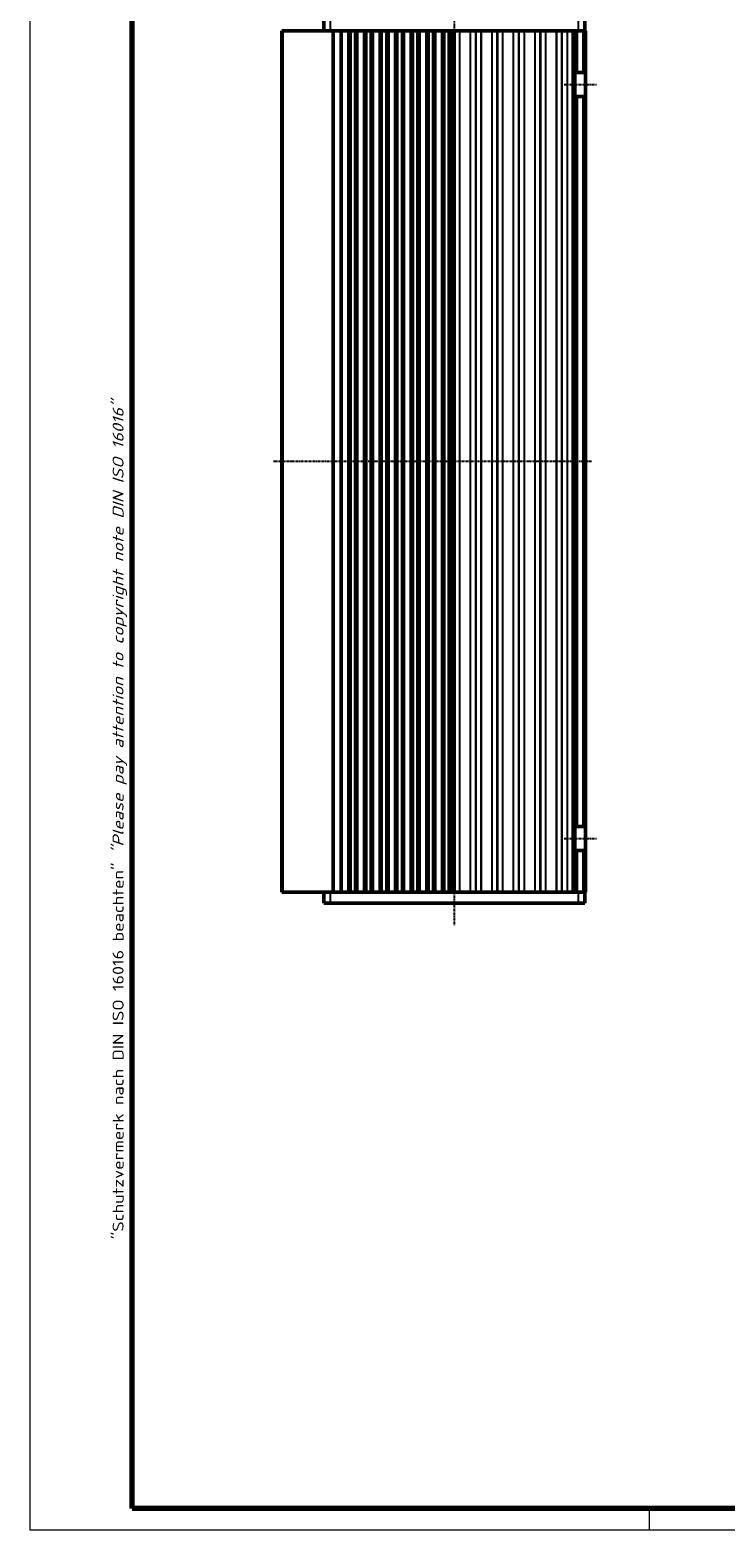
# Model space of a CAD drawing. Header units: millimetres. Extents: x 1 to 593, y 1 to 419.
# Tile 1 of 246: x 1 to 130, y 1 to 280. Entities that reach past the tile are written whole.
import ezdxf

# ---------------------------------------------------------------- set-up
doc = ezdxf.new("R2010")
doc.units = ezdxf.units.MM
doc.linetypes.add('CHAIN', pattern=[0.3543, 0.2362, -0.0295, 0.0591, -0.0295])
doc.linetypes.add('DASH_DOT', pattern=[0.37, 0.24, -0.06, 0.01, -0.06])
doc.layers.get('0').update_dxf_attribs({"lineweight": 25})
for name, color, linetype, lineweight in [('Mittellinie (ISO)', 1, 'DASH_DOT', 25), ('Rahmen (ISO)', 7, 'Continuous', 70), ('Sichtbar (ISO)', 7, 'Continuous', 50), ('Sichtbar schmal (ISO)', 1, 'Continuous', 25)]:
    doc.layers.add(name, color=color, linetype=linetype, lineweight=lineweight)
doc.styles.add('Notiztext (DIN)', font='isocpeur.ttf', dxfattribs={"width": 1.1})

# ---------------------------------------------------------------- blocks, each defined once
blk = doc.blocks.new('Ränder Bopla-A2-Rahmen')
at = {"layer": 'Rahmen (ISO)', "color": 1, "lineweight": 18}
for p, q in [((1, 419), (1, 1)), ((116, 5), (116, 1)), ((1, 1), (593, 1))]:
    blk.add_line(p, q, dxfattribs=at)
at = {"layer": 'Rahmen (ISO)', "color": 91, "lineweight": 70}
for p, q in [((20, 5), (20, 415)), ((589, 5), (20, 5))]:
    blk.add_line(p, q, dxfattribs=at)
at = {"layer": 'Rahmen (ISO)', "color": 1, "insert": (19, 55), "char_height": 2.03, "width": 162.684, "attachment_point": 7, "rotation": 90, "style": 'Notiztext (DIN)'}
blk.add_mtext('\\fISOCPEUR|b0|i0;\\W1.20;\\H2.0300;"Schutzvermerk nach DIN ISO 16016 beachten" \\fISOCPEUR|b0|i1;\\W1.20;\\H2.0300;"Please pay attention to copyright note DIN ISO 16016"', dxfattribs=at)

msp = doc.modelspace()

# ---------------------------------------------------------------- linework, layer by layer
at = {"layer": 'Mittellinie (ISO)', "linetype": 'CHAIN'}
for p, q in [((79.8156779, 283.9167205), (79.8156779, 113.3422573)), ((100.2156779, 269.4167205), (106.2156779, 269.4167205)), ((105.3156779, 199.4167205), (46.2363231, 199.4167205)), ((100.2156779, 129.4167205), (106.2156779, 129.4167205))]:
    msp.add_line(p, q, dxfattribs=at)
at = {"layer": 'Sichtbar (ISO)'}
for p, q in [((55.5656779, 281.4167205), (55.5656779, 279.4167205)), ((104.0656779, 279.4167205), (104.0656779, 281.4167205)), ((47.8156779, 279.4167205), (48.0104166, 279.4167205)), ((47.8156779, 279.4167205), (47.8156779, 119.4167205)), ((48.0104166, 279.4167205), (57.3156779, 279.4167205)), ((57.3156779, 279.4167205), (58.6156779, 279.4167205)), ((57.3156779, 119.4167205), (57.3156779, 279.4167205)), ((58.6156779, 279.4167205), (58.8156779, 279.4167205)), ((58.8156779, 119.4167205), (58.8156779, 279.4167205)), ((58.8156779, 279.4167205), (60.2434557, 279.4167205)), ((60.2434557, 279.4167205), (60.4459097, 279.4167205)), ((60.4459097, 279.4167205), (60.6446865, 279.4167205)), ((60.6446865, 279.4167205), (61.2866694, 279.4167205)), ((61.2866694, 279.4167205), (61.4854461, 279.4167205)), ((61.4854461, 279.4167205), (61.6879002, 279.4167205)), ((61.6879002, 279.4167205), (63.1434557, 279.4167205)), ((63.1434557, 279.4167205), (63.3459097, 279.4167205)), ((63.3459097, 279.4167205), (63.5446865, 279.4167205)), ((63.5446865, 279.4167205), (64.1866694, 279.4167205)), ((64.1866694, 279.4167205), (64.3854461, 279.4167205)), ((64.3854461, 279.4167205), (64.5879002, 279.4167205)), ((64.5879002, 279.4167205), (66.0434557, 279.4167205)), ((66.0434557, 279.4167205), (66.2459097, 279.4167205)), ((66.2459097, 279.4167205), (66.4446865, 279.4167205)), ((66.4446865, 279.4167205), (67.0866694, 279.4167205)), ((67.0866694, 279.4167205), (67.2854461, 279.4167205)), ((67.2854461, 279.4167205), (67.4879002, 279.4167205)), ((67.4879002, 279.4167205), (68.9434557, 279.4167205)), ((68.9434557, 279.4167205), (69.1459097, 279.4167205)), ((69.1459097, 279.4167205), (69.3446865, 279.4167205)), ((69.3446865, 279.4167205), (69.9866694, 279.4167205)), ((69.9866694, 279.4167205), (70.1854461, 279.4167205)), ((70.1854461, 279.4167205), (70.3879002, 279.4167205)), ((70.3879002, 279.4167205), (71.8434557, 279.4167205)), ((71.8434557, 279.4167205), (72.0459097, 279.4167205)), ((72.0459097, 279.4167205), (72.2446865, 279.4167205)), ((72.2446865, 279.4167205), (72.8866694, 279.4167205)), ((72.8866694, 279.4167205), (73.0854461, 279.4167205)), ((73.0854461, 279.4167205), (73.2879002, 279.4167205)), ((73.2879002, 279.4167205), (74.7434557, 279.4167205)), ((74.7434557, 279.4167205), (74.9459097, 279.4167205)), ((74.9459097, 279.4167205), (75.1446865, 279.4167205)), ((75.1446865, 279.4167205), (75.7866694, 279.4167205)), ((75.7866694, 279.4167205), (75.9854461, 279.4167205)), ((75.9854461, 279.4167205), (76.1879002, 279.4167205)), ((76.1879002, 279.4167205), (77.6434557, 279.4167205)), ((77.6434557, 279.4167205), (77.8459097, 279.4167205)), ((77.8459097, 279.4167205), (78.0446865, 279.4167205)), ((78.0446865, 279.4167205), (78.6866694, 279.4167205)), ((78.6866694, 279.4167205), (78.8854461, 279.4167205)), ((78.8854461, 279.4167205), (79.0879002, 279.4167205)), ((79.0879002, 279.4167205), (102.1486906, 279.4167205)), ((79.8156779, 119.4167205), (79.8156779, 279.4167205)), ((102.2156779, 279.4167205), (102.1486906, 279.4167205)), ((102.2156779, 279.4167205), (102.2156779, 271.6667205)), ((102.2156779, 279.4167205), (102.7156779, 279.4167205)), ((103.7156779, 279.4167205), (102.7156779, 279.4167205)), ((103.7156779, 279.4167205), (104.2156779, 279.4167205)), ((104.2156779, 271.6667205), (104.2156779, 279.4167205)), ((102.2156779, 267.1667205), (102.2156779, 271.6667205)), ((102.7156779, 271.6667205), (102.2156779, 271.6667205)), ((102.7156779, 271.6667205), (103.7156779, 271.6667205)), ((104.2156779, 271.6667205), (103.7156779, 271.6667205)), ((104.2156779, 271.6667205), (104.2156779, 267.1667205)), ((102.2156779, 267.1667205), (102.2156779, 131.6667205)), ((102.2156779, 267.1667205), (102.7156779, 267.1667205)), ((103.7156779, 267.1667205), (102.7156779, 267.1667205)), ((103.7156779, 267.1667205), (104.2156779, 267.1667205)), ((104.2156779, 131.6667205), (104.2156779, 267.1667205)), ((102.2156779, 127.1667205), (102.2156779, 131.6667205)), ((102.7156779, 131.6667205), (102.2156779, 131.6667205)), ((102.7156779, 131.6667205), (103.7156779, 131.6667205)), ((104.2156779, 131.6667205), (103.7156779, 131.6667205)), ((104.2156779, 131.6667205), (104.2156779, 127.1667205)), ((102.2156779, 127.1667205), (102.7156779, 127.1667205)), ((102.2156779, 127.1667205), (102.2156779, 119.4167205)), ((103.7156779, 127.1667205), (102.7156779, 127.1667205)), ((103.7156779, 127.1667205), (104.2156779, 127.1667205)), ((104.2156779, 119.4167205), (104.2156779, 127.1667205)), ((48.0104166, 119.4167205), (47.8156779, 119.4167205)), ((57.3156779, 119.4167205), (48.0104166, 119.4167205)), ((55.5656779, 119.4167205), (55.5656779, 117.4167205)), ((56.8156779, 117.4167205), (55.5656779, 117.4167205)), ((56.8156779, 117.4167205), (102.8156779, 117.4167205)), ((57.3156779, 119.4167205), (58.6156779, 119.4167205)), ((58.8156779, 119.4167205), (58.6156779, 119.4167205)), ((60.2434557, 119.4167205), (58.8156779, 119.4167205)), ((60.4459097, 119.4167205), (60.2434557, 119.4167205)), ((60.6446865, 119.4167205), (60.4459097, 119.4167205)), ((61.2866694, 119.4167205), (60.6446865, 119.4167205)), ((61.4854461, 119.4167205), (61.2866694, 119.4167205)), ((61.6879002, 119.4167205), (61.4854461, 119.4167205)), ((63.1434557, 119.4167205), (61.6879002, 119.4167205)), ((63.3459097, 119.4167205), (63.1434557, 119.4167205)), ((63.5446865, 119.4167205), (63.3459097, 119.4167205)), ((64.1866694, 119.4167205), (63.5446865, 119.4167205)), ((64.3854461, 119.4167205), (64.1866694, 119.4167205)), ((64.5879002, 119.4167205), (64.3854461, 119.4167205)), ((66.0434557, 119.4167205), (64.5879002, 119.4167205)), ((66.0434557, 119.4167205), (66.2459097, 119.4167205)), ((66.4446865, 119.4167205), (66.2459097, 119.4167205)), ((66.4446865, 119.4167205), (67.0866694, 119.4167205)), ((67.2854461, 119.4167205), (67.0866694, 119.4167205)), ((67.2854461, 119.4167205), (67.4879002, 119.4167205)), ((68.9434557, 119.4167205), (67.4879002, 119.4167205)), ((69.1459097, 119.4167205), (68.9434557, 119.4167205)), ((69.3446865, 119.4167205), (69.1459097, 119.4167205)), ((69.9866694, 119.4167205), (69.3446865, 119.4167205)), ((70.1854461, 119.4167205), (69.9866694, 119.4167205)), ((70.3879002, 119.4167205), (70.1854461, 119.4167205)), ((71.8434557, 119.4167205), (70.3879002, 119.4167205)), ((72.0459097, 119.4167205), (71.8434557, 119.4167205)), ((72.2446865, 119.4167205), (72.0459097, 119.4167205)), ((72.8866694, 119.4167205), (72.2446865, 119.4167205)), ((73.0854461, 119.4167205), (72.8866694, 119.4167205)), ((73.2879002, 119.4167205), (73.0854461, 119.4167205)), ((74.7434557, 119.4167205), (73.2879002, 119.4167205)), ((74.9459097, 119.4167205), (74.7434557, 119.4167205)), ((75.1446865, 119.4167205), (74.9459097, 119.4167205)), ((75.7866694, 119.4167205), (75.1446865, 119.4167205)), ((75.9854461, 119.4167205), (75.7866694, 119.4167205)), ((76.1879002, 119.4167205), (75.9854461, 119.4167205)), ((77.6434557, 119.4167205), (76.1879002, 119.4167205)), ((77.8459097, 119.4167205), (77.6434557, 119.4167205)), ((78.0446865, 119.4167205), (77.8459097, 119.4167205)), ((78.6866694, 119.4167205), (78.0446865, 119.4167205)), ((78.8854461, 119.4167205), (78.6866694, 119.4167205)), ((79.0879002, 119.4167205), (78.8854461, 119.4167205)), ((102.1486906, 119.4167205), (79.0879002, 119.4167205)), ((102.1486906, 119.4167205), (102.2156779, 119.4167205)), ((102.7156779, 119.4167205), (102.2156779, 119.4167205)), ((103.7156779, 119.4167205), (102.7156779, 119.4167205)), ((104.0656779, 117.4167205), (102.8156779, 117.4167205)), ((104.2156779, 119.4167205), (103.7156779, 119.4167205)), ((104.0656779, 117.4167205), (104.0656779, 119.4167205))]:
    msp.add_line(p, q, dxfattribs=at)
at = {"layer": 'Sichtbar schmal (ISO)'}
for p, q in [((56.8156779, 279.4167205), (56.8156779, 281.4167205)), ((102.8156779, 281.4167205), (102.8156779, 279.4167205)), ((48.0104166, 119.4167205), (48.0104166, 279.4167205)), ((58.6156779, 279.4167205), (58.6156779, 119.4167205)), ((59.0156779, 119.4167205), (59.0156779, 279.4167205)), ((60.0366694, 279.4167205), (60.0366694, 119.4167205)), ((60.2354461, 119.4167205), (60.2354461, 279.4167205)), ((60.4459097, 279.4167205), (60.4459097, 119.4167205)), ((60.6446865, 119.4167205), (60.6446865, 279.4167205)), ((61.2866694, 279.4167205), (61.2866694, 119.4167205)), ((61.4854461, 119.4167205), (61.4854461, 279.4167205)), ((61.6959097, 279.4167205), (61.6959097, 119.4167205)), ((61.8946865, 119.4167205), (61.8946865, 279.4167205)), ((62.9366694, 279.4167205), (62.9366694, 119.4167205)), ((63.1354461, 119.4167205), (63.1354461, 279.4167205)), ((63.3459097, 279.4167205), (63.3459097, 119.4167205)), ((63.5446865, 119.4167205), (63.5446865, 279.4167205)), ((64.1866694, 279.4167205), (64.1866694, 119.4167205)), ((64.3854461, 119.4167205), (64.3854461, 279.4167205)), ((64.5959097, 279.4167205), (64.5959097, 119.4167205)), ((64.7946865, 119.4167205), (64.7946865, 279.4167205)), ((65.8366694, 279.4167205), (65.8366694, 119.4167205)), ((66.0354461, 119.4167205), (66.0354461, 279.4167205)), ((66.2459097, 279.4167205), (66.2459097, 119.4167205)), ((66.4446865, 119.4167205), (66.4446865, 279.4167205)), ((67.0866694, 279.4167205), (67.0866694, 119.4167205)), ((67.2854461, 119.4167205), (67.2854461, 279.4167205)), ((67.4959097, 279.4167205), (67.4959097, 119.4167205)), ((67.6946865, 119.4167205), (67.6946865, 279.4167205)), ((68.7366694, 279.4167205), (68.7366694, 119.4167205)), ((68.9354461, 119.4167205), (68.9354461, 279.4167205)), ((69.1459097, 279.4167205), (69.1459097, 119.4167205)), ((69.3446865, 119.4167205), (69.3446865, 279.4167205)), ((69.9866694, 279.4167205), (69.9866694, 119.4167205)), ((70.1854461, 119.4167205), (70.1854461, 279.4167205)), ((70.3959097, 279.4167205), (70.3959097, 119.4167205)), ((70.5946865, 119.4167205), (70.5946865, 279.4167205)), ((71.6366694, 279.4167205), (71.6366694, 119.4167205)), ((71.8354461, 119.4167205), (71.8354461, 279.4167205)), ((72.0459097, 279.4167205), (72.0459097, 119.4167205)), ((72.2446865, 119.4167205), (72.2446865, 279.4167205)), ((72.8866694, 279.4167205), (72.8866694, 119.4167205)), ((73.0854461, 119.4167205), (73.0854461, 279.4167205)), ((73.2959097, 279.4167205), (73.2959097, 119.4167205)), ((73.4946865, 119.4167205), (73.4946865, 279.4167205)), ((74.5366694, 279.4167205), (74.5366694, 119.4167205)), ((74.7354461, 119.4167205), (74.7354461, 279.4167205)), ((74.9459097, 279.4167205), (74.9459097, 119.4167205)), ((75.1446865, 119.4167205), (75.1446865, 279.4167205)), ((75.7866694, 279.4167205), (75.7866694, 119.4167205)), ((75.9854461, 119.4167205), (75.9854461, 279.4167205)), ((76.1959097, 279.4167205), (76.1959097, 119.4167205)), ((76.3946865, 119.4167205), (76.3946865, 279.4167205)), ((77.4366694, 279.4167205), (77.4366694, 119.4167205)), ((77.6354461, 119.4167205), (77.6354461, 279.4167205)), ((77.8459097, 279.4167205), (77.8459097, 119.4167205)), ((78.0446865, 119.4167205), (78.0446865, 279.4167205)), ((78.6866694, 279.4167205), (78.6866694, 119.4167205)), ((78.8854461, 119.4167205), (78.8854461, 279.4167205)), ((79.0959097, 279.4167205), (79.0959097, 119.4167205)), ((79.2946865, 119.4167205), (79.2946865, 279.4167205)), ((79.6156779, 279.4167205), (79.6156779, 119.4167205)), ((79.9413998, 119.4167205), (79.9413998, 279.4167205)), ((80.7799163, 279.4167205), (80.7799163, 119.4167205)), ((80.8541944, 119.4167205), (80.8541944, 279.4167205)), ((82.7771615, 279.4167205), (82.7771615, 119.4167205)), ((82.8514396, 119.4167205), (82.8514396, 279.4167205)), ((83.7413998, 279.4167205), (83.7413998, 119.4167205)), ((83.8899561, 119.4167205), (83.8899561, 279.4167205)), ((84.7799163, 279.4167205), (84.7799163, 119.4167205)), ((84.8541944, 119.4167205), (84.8541944, 279.4167205)), ((86.7771615, 279.4167205), (86.7771615, 119.4167205)), ((86.8514396, 119.4167205), (86.8514396, 279.4167205)), ((87.7413998, 279.4167205), (87.7413998, 119.4167205)), ((87.8899561, 119.4167205), (87.8899561, 279.4167205)), ((88.7799163, 279.4167205), (88.7799163, 119.4167205)), ((88.8541944, 119.4167205), (88.8541944, 279.4167205)), ((90.7771615, 279.4167205), (90.7771615, 119.4167205)), ((90.8514396, 119.4167205), (90.8514396, 279.4167205)), ((91.7413998, 279.4167205), (91.7413998, 119.4167205)), ((91.8899561, 119.4167205), (91.8899561, 279.4167205)), ((92.7799163, 279.4167205), (92.7799163, 119.4167205)), ((92.8541944, 119.4167205), (92.8541944, 279.4167205)), ((94.7771615, 279.4167205), (94.7771615, 119.4167205)), ((94.8514396, 119.4167205), (94.8514396, 279.4167205)), ((95.7413998, 279.4167205), (95.7413998, 119.4167205)), ((95.8899561, 119.4167205), (95.8899561, 279.4167205)), ((96.7799163, 279.4167205), (96.7799163, 119.4167205)), ((96.8541944, 119.4167205), (96.8541944, 279.4167205)), ((98.7771615, 279.4167205), (98.7771615, 119.4167205)), ((98.8514396, 119.4167205), (98.8514396, 279.4167205)), ((99.7413998, 279.4167205), (99.7413998, 119.4167205)), ((99.8899561, 119.4167205), (99.8899561, 279.4167205)), ((100.7799163, 279.4167205), (100.7799163, 119.4167205)), ((100.8541944, 119.4167205), (100.8541944, 279.4167205)), ((101.7156779, 279.4167205), (101.7156779, 119.4167205)), ((102.7156779, 271.6667205), (102.7156779, 279.4167205)), ((103.7156779, 279.4167205), (103.7156779, 271.6667205)), ((102.7156779, 131.6667205), (102.7156779, 267.1667205)), ((103.7156779, 267.1667205), (103.7156779, 131.6667205)), ((102.7156779, 119.4167205), (102.7156779, 127.1667205)), ((103.7156779, 127.1667205), (103.7156779, 119.4167205)), ((56.8156779, 117.4167205), (56.8156779, 119.4167205)), ((102.8156779, 119.4167205), (102.8156779, 117.4167205))]:
    msp.add_line(p, q, dxfattribs=at)

# ---------------------------------------------------------------- block references
msp.add_blockref('Ränder Bopla-A2-Rahmen', (0, 0))

doc.saveas('drawing.dxf')
